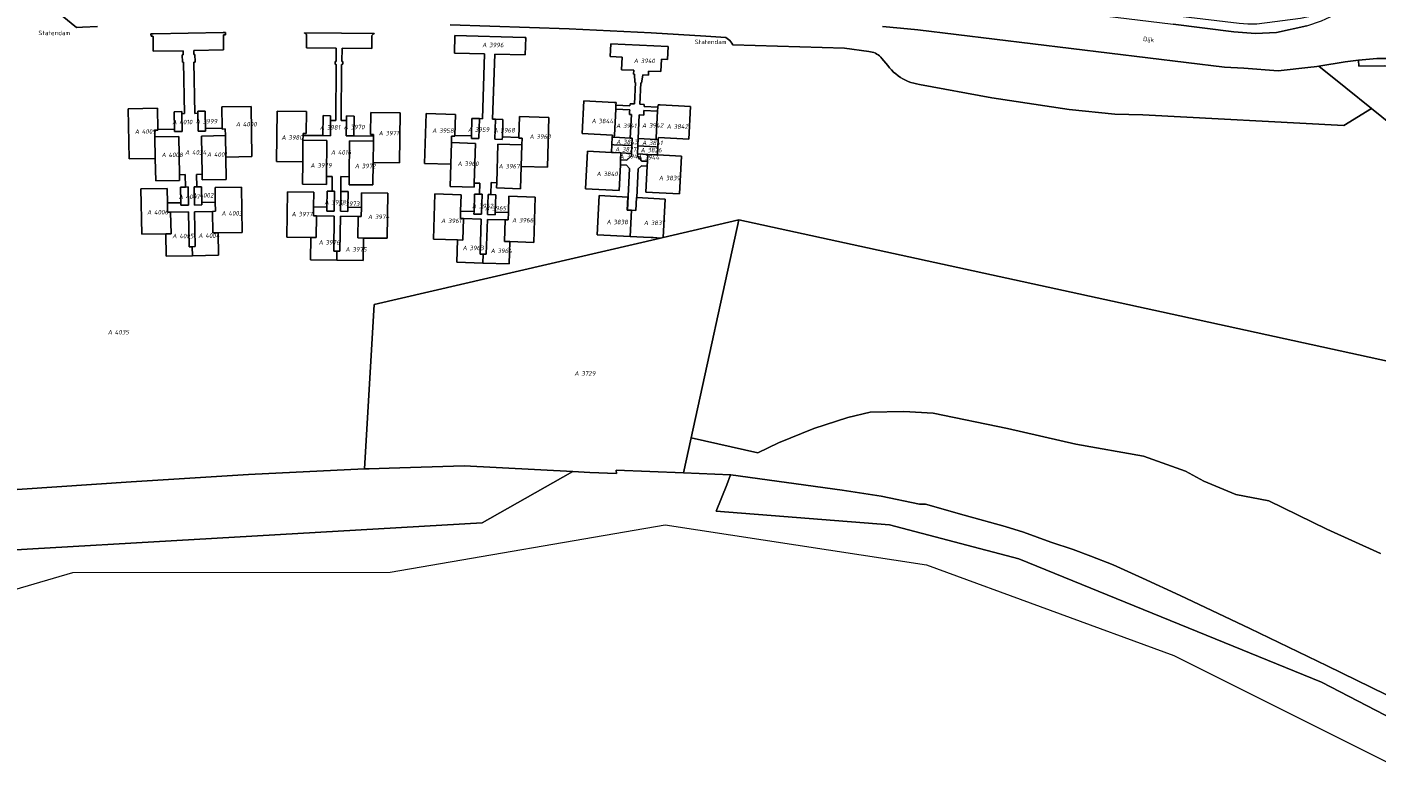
# Model space of a CAD drawing. Extents: x 184444 to 188300, y 345995 to 350408.
# Tile 3 of 43: x 185306 to 185847, y 346524 to 346828. Entities that reach past the tile are written whole.
import ezdxf
from ezdxf.enums import TextEntityAlignment as Align

# ---------------------------------------------------------------- set-up
doc = ezdxf.new("R2010")
doc.units = 0
for name, color, linetype, lineweight in [('B-WA-KG-GRENS_PERCEEL-GV', 30, 'Continuous', 18), ('B-WA-KG-GRENS_PERCEEL-S', 30, 'Continuous', 25), ('B-WA-OG-BEBOUWING_STRAATNAAM-T18', 10, 'Continuous', 18)]:
    doc.layers.add(name, color=color, linetype=linetype, lineweight=lineweight)
doc.styles.add('NLCS-ISO', font='NLCS-ISO.ttf', dxfattribs={"height": 1.8})
doc.styles.add('NLCS-ISO-M1000-T18', font='NLCS-ISO.ttf', dxfattribs={"height": 1.8})

# ---------------------------------------------------------------- blocks, each defined once
blk = doc.blocks.new('SKG-PERCEELNUMMER-SO')
at = {"style": 'NLCS-ISO', "oblique": 10, "flags": 1}
for tag, p in [('GEMEENTECODE', (0, 2.55)), ('PERCEELGROOTTE', (0, -2.45))]:
    blk.add_attdef(tag, text='', height=1.8, dxfattribs=at).set_placement(p, align=Align.MIDDLE_CENTER)
at = {"style": 'NLCS-ISO', "oblique": 10}
blk.add_attdef('SECTIE', text='', height=1.8, dxfattribs=at).set_placement((-0.5, 0), align=Align.MIDDLE_RIGHT)
blk.add_attdef('PERCEELNUMMER', text='', height=1.8, dxfattribs=at).set_placement((0.5, 0), align=Align.MIDDLE_LEFT)

msp = doc.modelspace()

# ---------------------------------------------------------------- linework, layer by layer
at = {"layer": 'B-WA-KG-GRENS_PERCEEL-GV', "flags": 128}
for points in [[(185300.905, 346848.633), (185326.083, 346828.006), (185328.51, 346828.166), (185334.473, 346828.531)], [(185334.473, 346828.531), (185328.51, 346828.166), (185326.083, 346828.006), (185300.905, 346848.633)], [(185475.771, 346829.095), (185523.385, 346827.482), (185534.359, 346827.021), (185545.331, 346826.506), (185556.3, 346825.938), (185567.266, 346825.316), (185578.229, 346824.64), (185586.163, 346824.044), (185586.744, 346823.694), (185587.285, 346823.285), (185587.781, 346822.823), (185588.227, 346822.312), (185588.618, 346821.758), (185588.95, 346821.166), (185588.958, 346821.146), (185633.794, 346819.764), (185643.529, 346818.392), (185644.192, 346818.324), (185644.846, 346818.193), (185645.485, 346818.001), (185646.102, 346817.749), (185646.693, 346817.44), (185647.252, 346817.076), (185647.774, 346816.661), (185648.254, 346816.198), (185648.688, 346815.692), (185651.041, 346812.851), (185651.762, 346811.928), (185652.539, 346811.052), (185653.369, 346810.225), (185654.249, 346809.452), (185655.175, 346808.734), (185656.143, 346808.075), (185657.15, 346807.477), (185658.193, 346806.943), (185659.266, 346806.474), (185660.367, 346806.073), (185661.49, 346805.741), (185662.631, 346805.479), (185663.787, 346805.288), (185692.707, 346799.933), (185723.74, 346795.252), (185742.036, 346793.275), (185753.246, 346793.117), (185833.797, 346788.859), (185844.841, 346795.562), (185834.546, 346803.868), (185823.704, 346812.616), (185822.916, 346812.488), (185821.949, 346812.329), (185820.537, 346812.176), (185807.439, 346810.75), (185793.709, 346811.75), (185785.92, 346812.189), (185663.15, 346827.199), (185656.199, 346827.859), (185648.939, 346828.5)], [(185934.451, 346723.266), (185844.841, 346795.562), (185833.797, 346788.859), (185753.246, 346793.117), (185742.036, 346793.275), (185723.74, 346795.252), (185692.707, 346799.933), (185663.787, 346805.288), (185662.631, 346805.479), (185661.49, 346805.741), (185660.367, 346806.073), (185659.266, 346806.474), (185658.193, 346806.943), (185657.15, 346807.477), (185656.143, 346808.075), (185655.175, 346808.734), (185654.249, 346809.452), (185653.369, 346810.225), (185652.539, 346811.052), (185651.762, 346811.928), (185651.041, 346812.851), (185648.688, 346815.692), (185648.254, 346816.198), (185647.774, 346816.661), (185647.252, 346817.076), (185646.693, 346817.44), (185646.102, 346817.749), (185645.485, 346818.001), (185644.846, 346818.193), (185644.192, 346818.324), (185643.529, 346818.392), (185633.794, 346819.764), (185588.958, 346821.146), (185588.95, 346821.166), (185588.618, 346821.758), (185588.227, 346822.312), (185587.781, 346822.823), (185587.285, 346823.285), (185586.744, 346823.694), (185586.163, 346824.044), (185578.229, 346824.64), (185567.266, 346825.316), (185556.3, 346825.938), (185545.331, 346826.506), (185534.359, 346827.021), (185523.385, 346827.482), (185475.771, 346829.095)], [(185648.939, 346828.5), (185656.199, 346827.859), (185663.15, 346827.199), (185785.92, 346812.189), (185793.709, 346811.75), (185807.439, 346810.75), (185820.537, 346812.176), (185821.949, 346812.329), (185822.916, 346812.488), (185823.704, 346812.616), (185834.349, 346814.359), (185839.605, 346814.913), (185846.952, 346815.688), (185853.267, 346815.613)], [(185818.889, 346828.706), (185806.8, 346826.109), (185798.404, 346825.691), (185789.77, 346826.293), (185765.396, 346829.39)], [(185274.357, 346641.088), (185347.954, 346645.905), (185394.989, 346648.875), (185441.423, 346651.121), (185445.308, 346717.008), (185560.017, 346743.7), (185557.074, 346743.852), (185556.246, 346743.895), (185553.25, 346744.051), (185547.857, 346744.331), (185534.624, 346745.018), (185535.171, 346755.503), (185535.443, 346760.706), (185546.927, 346760.109), (185546.656, 346754.906), (185546.796, 346754.899), (185547.615, 346771.609), (185546.379, 346772.909), (185543.946, 346773.046), (185543.406, 346762.686), (185529.925, 346763.386), (185530.712, 346778.47), (185540.369, 346777.975), (185540.534, 346781.13), (185540.69, 346784.126), (185540.733, 346784.954), (185528.579, 346785.585), (185529.262, 346798.678), (185541.416, 346798.046), (185542.244, 346798.003), (185542.192, 346797), (185547.773, 346796.701), (185547.808, 346797.538), (185549.581, 346797.433), (185550.002, 346806.066), (185549.764, 346806.056), (185549.624, 346809.348), (185549.192, 346809.374), (185549.294, 346810.922), (185544.367, 346811.158), (185544.657, 346816.2), (185539.832, 346816.441), (185540.121, 346821.546), (185563.11, 346820.436), (185562.866, 346815.289), (185560.472, 346815.409), (185560.22, 346810.387), (185555.278, 346810.627), (185555.192, 346809.013), (185552.975, 346809.146), (185552.399, 346805.796), (185552.119, 346805.844), (185551.719, 346797.32), (185553.489, 346797.242), (185553.434, 346796.399), (185558.97, 346796.13), (185559.022, 346797.132), (185559.85, 346797.088), (185572.005, 346796.458), (185571.322, 346783.365), (185559.167, 346783.996), (185559.124, 346783.169), (185558.968, 346780.173), (185558.803, 346777.017), (185568.461, 346776.514), (185567.674, 346761.425), (185554.192, 346762.125), (185554.732, 346772.487), (185552.431, 346772.591), (185551.082, 346771.365), (185550.494, 346759.923), (185561.907, 346759.331), (185561.636, 346754.128), (185561.105, 346743.953), (185591.406, 346751.004), (185760.715, 346714.115), (185862.897, 346691.853)], [(185862.897, 346691.853), (185760.715, 346714.115), (185591.406, 346751.004), (185572.365, 346663.612), (185598.979, 346657.618), (185607.29, 346661.619), (185621.453, 346667.331), (185635.005, 346671.708), (185644.025, 346673.956), (185657.441, 346674.214), (185669.213, 346673.478), (185699.089, 346667.338), (185726.423, 346661.107), (185753.576, 346656.261), (185770.344, 346650.24), (185777.63, 346646.177), (185790.524, 346640.958), (185803.687, 346638.359), (185826.911, 346627.008), (185848.5, 346617.245)], [(185848.5, 346617.245), (185826.911, 346627.008), (185803.687, 346638.359), (185790.524, 346640.958), (185777.63, 346646.177), (185770.344, 346650.24), (185753.576, 346656.261), (185726.423, 346661.107), (185699.089, 346667.338), (185669.213, 346673.478), (185657.441, 346674.214), (185644.025, 346673.956), (185635.005, 346671.708), (185621.453, 346667.331), (185607.29, 346661.619), (185598.979, 346657.618), (185572.365, 346663.612), (185569.302, 346649.551), (185588.126, 346648.799), (185588.207, 346648.796), (185632.838, 346642.651), (185648.463, 346640.264), (185663.748, 346637.077), (185666.197, 346636.978), (185681.687, 346632.59), (185698.114, 346628.104), (185705.506, 346625.798), (185716.417, 346621.847), (185725.353, 346618.85), (185732.412, 346616.181), (185741.327, 346612.744), (185753.112, 346607.307), (185768.229, 346600.475), (185796.072, 346587.155), (185827.097, 346572.184), (185850.6, 346560.784)], [(185904.372, 346524.455), (185824.829, 346565.722), (185703.598, 346615.072), (185651.703, 346628.688), (185582.366, 346634.221), (185586.555, 346644.824), (185588.126, 346648.799), (185569.302, 346649.551), (185542.274, 346650.628), (185542.406, 346649.26), (185531.706, 346649.75), (185524.851, 346650.111), (185505.749, 346639.274), (185488.606, 346629.55), (185183.846, 346611.855)], [(185850.6, 346560.784), (185827.097, 346572.184), (185796.072, 346587.155), (185768.229, 346600.475), (185753.112, 346607.307), (185741.327, 346612.744), (185732.412, 346616.181), (185725.353, 346618.85), (185716.417, 346621.847), (185705.506, 346625.798), (185698.114, 346628.104), (185681.687, 346632.59), (185666.197, 346636.978), (185663.748, 346637.077), (185648.463, 346640.264), (185632.838, 346642.651), (185588.207, 346648.796), (185588.126, 346648.799), (185586.555, 346644.824), (185582.366, 346634.221), (185651.703, 346628.688), (185703.598, 346615.072), (185824.829, 346565.722), (185904.372, 346524.455)], [(185144.059, 346556.679), (185324.619, 346609.63), (185451.78, 346609.719), (185561.949, 346628.689), (185666.65, 346612.66), (185765.65, 346576.319), (185852.229, 346533.109)]]:
    msp.add_lwpolyline(points, dxfattribs=at)
for points in [[(185686.599, 346842.354), (185688.319, 346838.72), (185765.396, 346829.39), (185789.77, 346826.293), (185798.404, 346825.691), (185806.8, 346826.109), (185818.889, 346828.706), (185824.795, 346830.798), (185830.073, 346833.189), (185833.422, 346835.26), (185835.692, 346839.594), (185835.931, 346840.05), (185832.438, 346837.634), (185829.6, 346835.914), (185826.279, 346834.553), (185822.89, 346833.332), (185819.661, 346832.414), (185816.468, 346831.655), (185798.901, 346829.369), (185795.329, 346829.397), (185791.853, 346829.687)], [(185347.147, 346775.394), (185346.773, 346795.521), (185358.531, 346795.74), (185358.69, 346787.204), (185365.338, 346787.343), (185365.208, 346794.334), (185368.208, 346794.39), (185368.224, 346793.531), (185369.336, 346793.559), (185368.949, 346814.136), (185368.48, 346814.13), (185368.448, 346817.145), (185368.803, 346817.155), (185368.768, 346818.765), (185356.843, 346818.539), (185356.711, 346824.497), (185356.692, 346824.533), (185356.656, 346824.552), (185355.916, 346824.552), (185355.777, 346825.483), (185356.78, 346825.538), (185384.764, 346826.074), (185385.765, 346826.06), (185385.777, 346825.148), (185384.985, 346825.105), (185384.912, 346825.101), (185384.89, 346825.043), (185385.015, 346819.097), (185373.069, 346818.852), (185373.102, 346817.245), (185373.46, 346817.249), (185373.577, 346814.249), (185373.568, 346814.238), (185373.095, 346814.225), (185373.479, 346793.645), (185374.621, 346793.677), (185374.606, 346794.509), (185377.606, 346794.564), (185377.736, 346787.604), (185384.383, 346787.753), (185384.226, 346796.218), (185395.984, 346796.436), (185396.359, 346776.309), (185385.88, 346776.114), (185386.047, 346767.155), (185376.449, 346766.977), (185376.406, 346769.259), (185374.117, 346769.207), (185374.205, 346764.215), (185376.199, 346764.252), (185376.316, 346757.981), (185381.665, 346758.085), (185381.556, 346763.921), (185392.105, 346764.117), (185392.443, 346745.95), (185382.844, 346745.771), (185383.011, 346736.812), (185372.483, 346736.617), (185361.954, 346736.421), (185361.788, 346745.38), (185352.189, 346745.201), (185351.851, 346763.369), (185362.4, 346763.565), (185362.508, 346757.741), (185367.857, 346757.829), (185367.741, 346764.094), (185369.738, 346764.131), (185369.654, 346769.101), (185367.348, 346769.06), (185367.39, 346766.808), (185357.792, 346766.63), (185357.625, 346775.589)], [(185358.69, 346787.204), (185358.695, 346786.911), (185357.415, 346786.887), (185357.465, 346784.228), (185367.063, 346784.406), (185367.348, 346769.06), (185369.654, 346769.101), (185369.738, 346764.131), (185370.74, 346764.15), (185370.876, 346756.871), (185367.876, 346756.815), (185367.857, 346757.829), (185362.508, 346757.741), (185362.577, 346754.036), (185363.787, 346754.059), (185370.925, 346754.191), (185371.186, 346740.193), (185372.416, 346740.216), (185373.645, 346740.239), (185373.385, 346754.237), (185380.524, 346754.37), (185381.734, 346754.392), (185381.665, 346758.085), (185376.316, 346757.981), (185376.335, 346756.973), (185373.335, 346756.917), (185373.2, 346764.196), (185374.205, 346764.215), (185374.117, 346769.207), (185376.406, 346769.259), (185376.121, 346784.575), (185385.719, 346784.753), (185385.67, 346787.413), (185384.39, 346787.389), (185384.383, 346787.753), (185377.736, 346787.604), (185377.755, 346786.565), (185374.755, 346786.51), (185374.621, 346793.677), (185373.479, 346793.645), (185373.095, 346814.225), (185373.568, 346814.238), (185373.577, 346814.249), (185373.46, 346817.249), (185373.102, 346817.245), (185373.069, 346818.852), (185385.015, 346819.097), (185384.89, 346825.043), (185384.912, 346825.101), (185384.985, 346825.105), (185385.777, 346825.148), (185385.765, 346826.06), (185384.764, 346826.074), (185356.78, 346825.538), (185355.777, 346825.483), (185355.916, 346824.552), (185356.656, 346824.552), (185356.692, 346824.533), (185356.711, 346824.497), (185356.843, 346818.539), (185368.768, 346818.765), (185368.803, 346817.155), (185368.448, 346817.145), (185368.48, 346814.13), (185368.949, 346814.136), (185369.336, 346793.559), (185368.224, 346793.531), (185368.356, 346786.391), (185365.357, 346786.335), (185365.338, 346787.343)], [(185406.216, 346774.386), (185406.466, 346794.502), (185418.225, 346794.355), (185418.115, 346785.531), (185416.835, 346785.547), (185416.826, 346784.84), (185424.756, 346784.749), (185424.856, 346792.744), (185427.855, 346792.706), (185427.832, 346790.834), (185429.98, 346790.858), (185430.119, 346813.299), (185429.648, 346813.329), (185429.642, 346814.39), (185430.061, 346814.404), (185430.096, 346819.789), (185418.162, 346819.901), (185418.237, 346824.851), (185418.23, 346825.029), (185418.187, 346825.202), (185418.11, 346825.363), (185418.003, 346825.505), (185417.869, 346825.622), (185417.714, 346825.71), (185417.544, 346825.765), (185417.367, 346825.785), (185417.398, 346825.91), (185432.285, 346825.849), (185445.358, 346825.699), (185445.339, 346825.571), (185445.119, 346825.526), (185444.914, 346825.434), (185444.733, 346825.3), (185444.586, 346825.131), (185444.478, 346824.933), (185444.416, 346824.717), (185444.402, 346824.493), (185444.436, 346824.271), (185444.389, 346819.671), (185432.443, 346819.778), (185432.381, 346814.409), (185432.772, 346814.405), (185432.758, 346813.314), (185432.262, 346813.289), (185432.108, 346790.803), (185434.232, 346790.786), (185434.255, 346792.626), (185437.255, 346792.589), (185437.155, 346784.595), (185445.085, 346784.52), (185445.093, 346785.195), (185443.813, 346785.211), (185443.923, 346794.035), (185455.682, 346793.889), (185455.432, 346773.773), (185444.953, 346773.903), (185444.841, 346764.949), (185435.242, 346765.069), (185435.281, 346768.228), (185432.02, 346768.286), (185431.908, 346762.392), (185434.908, 346762.354), (185434.828, 346755.997), (185440.178, 346755.913), (185440.252, 346761.858), (185450.802, 346761.727), (185450.575, 346743.569), (185440.976, 346743.689), (185440.865, 346734.735), (185430.335, 346734.866), (185419.806, 346734.997), (185419.918, 346743.951), (185410.318, 346744.071), (185410.544, 346762.228), (185421.094, 346762.097), (185421.02, 346756.191), (185426.37, 346756.109), (185426.449, 346762.46), (185428.474, 346762.434), (185428.544, 346768.298), (185426.222, 346768.324), (185426.183, 346765.182), (185416.583, 346765.301), (185416.695, 346774.255)], [(185416.826, 346784.84), (185416.802, 346782.889), (185426.402, 346782.77), (185426.222, 346768.324), (185428.544, 346768.298), (185428.474, 346762.434), (185429.448, 346762.422), (185429.349, 346754.428), (185426.349, 346754.465), (185426.37, 346756.109), (185421.02, 346756.191), (185420.975, 346752.573), (185422.185, 346752.558), (185429.324, 346752.469), (185429.15, 346738.479), (185430.38, 346738.464), (185431.61, 346738.448), (185431.784, 346752.439), (185438.924, 346752.35), (185440.134, 346752.335), (185440.178, 346755.913), (185434.828, 346755.997), (185434.808, 346754.36), (185431.809, 346754.397), (185431.908, 346762.392), (185432.02, 346768.286), (185435.281, 346768.228), (185435.461, 346782.657), (185445.06, 346782.537), (185445.085, 346784.52), (185437.155, 346784.595), (185434.155, 346784.632), (185434.232, 346790.786), (185432.108, 346790.803), (185432.262, 346813.289), (185432.758, 346813.314), (185432.772, 346814.405), (185432.381, 346814.409), (185432.443, 346819.778), (185444.389, 346819.671), (185444.436, 346824.271), (185444.402, 346824.493), (185444.416, 346824.717), (185444.478, 346824.933), (185444.586, 346825.131), (185444.733, 346825.3), (185444.914, 346825.434), (185445.119, 346825.526), (185445.339, 346825.571), (185445.358, 346825.699), (185432.285, 346825.849), (185417.398, 346825.91), (185417.367, 346825.785), (185417.544, 346825.765), (185417.714, 346825.71), (185417.869, 346825.622), (185418.003, 346825.505), (185418.11, 346825.363), (185418.187, 346825.202), (185418.23, 346825.029), (185418.237, 346824.851), (185418.162, 346819.901), (185430.096, 346819.789), (185430.061, 346814.404), (185429.642, 346814.39), (185429.648, 346813.329), (185430.119, 346813.299), (185429.98, 346790.858), (185427.832, 346790.834), (185427.756, 346784.712), (185424.756, 346784.749)], [(185465.525, 346773.614), (185466.146, 346793.552), (185477.901, 346793.186), (185477.64, 346784.84), (185484.287, 346784.634), (185484.505, 346791.63), (185487.504, 346791.536), (185488.663, 346791.5), (185489.524, 346817.518), (185477.493, 346817.828), (185477.658, 346824.853), (185505.516, 346824.117), (185506.051, 346824.103), (185505.841, 346817.097), (185493.623, 346817.412), (185492.761, 346791.372), (185493.901, 346791.337), (185496.899, 346791.244), (185496.681, 346784.248), (185503.328, 346784.04), (185503.588, 346792.386), (185515.343, 346792.02), (185514.721, 346772.081), (185504.246, 346772.407), (185503.967, 346763.452), (185494.372, 346763.751), (185494.438, 346765.864), (185492.139, 346765.936), (185491.989, 346761.104), (185493.988, 346761.042), (185493.769, 346754.046), (185499.117, 346753.878), (185499.322, 346760.446), (185509.866, 346760.117), (185509.301, 346741.957), (185499.705, 346742.256), (185499.426, 346733.301), (185488.901, 346733.629), (185478.376, 346733.957), (185478.655, 346742.912), (185469.06, 346743.211), (185469.626, 346761.371), (185480.171, 346761.042), (185479.966, 346754.478), (185485.314, 346754.31), (185485.532, 346761.305), (185487.53, 346761.243), (185487.668, 346765.675), (185485.369, 346765.746), (185485.316, 346764.033), (185475.721, 346764.332), (185476, 346773.287)], [(185497.815, 346750.959), (185499.025, 346750.921), (185499.117, 346753.878), (185493.769, 346754.046), (185493.738, 346753.046), (185490.74, 346753.14), (185490.989, 346761.135), (185491.989, 346761.104), (185492.139, 346765.936), (185494.438, 346765.864), (185494.92, 346781.341), (185504.515, 346781.042), (185504.598, 346783.701), (185503.319, 346783.741), (185503.328, 346784.04), (185496.681, 346784.248), (185496.65, 346783.248), (185493.652, 346783.342), (185493.901, 346791.337), (185492.761, 346791.372), (185493.623, 346817.412), (185505.841, 346817.097), (185506.051, 346824.103), (185505.516, 346824.117), (185477.658, 346824.853), (185477.493, 346817.828), (185489.524, 346817.518), (185488.663, 346791.5), (185487.504, 346791.536), (185487.255, 346783.541), (185484.256, 346783.634), (185484.287, 346784.634), (185477.64, 346784.84), (185477.631, 346784.541), (185476.352, 346784.581), (185476.269, 346781.922), (185485.864, 346781.623), (185485.369, 346765.746), (185487.668, 346765.675), (185487.53, 346761.243), (185488.53, 346761.212), (185488.281, 346753.216), (185485.283, 346753.31), (185485.314, 346754.31), (185479.966, 346754.478), (185479.874, 346751.518), (185481.083, 346751.48), (185488.22, 346751.258), (185487.784, 346737.265), (185489.014, 346737.232), (185490.243, 346737.189), (185490.679, 346751.181)], [(185548.403, 346754.815), (185550.152, 346754.724), (185550.423, 346759.927), (185550.494, 346759.923), (185551.082, 346771.365), (185552.431, 346772.591), (185554.732, 346772.487), (185554.834, 346774.44), (185552.533, 346774.563), (185550.828, 346776.435), (185550.879, 346777.429), (185550.814, 346777.432), (185550.978, 346780.588), (185551.135, 346783.583), (185551.009, 346783.59), (185551.472, 346793.038), (185553.286, 346792.949), (185553.321, 346793.948), (185553.351, 346794.795), (185558.886, 346794.522), (185558.97, 346796.13), (185553.434, 346796.399), (185553.489, 346797.242), (185551.719, 346797.32), (185552.119, 346805.844), (185552.399, 346805.796), (185552.975, 346809.146), (185555.192, 346809.013), (185555.278, 346810.627), (185560.22, 346810.387), (185560.472, 346815.409), (185562.866, 346815.289), (185563.11, 346820.436), (185540.121, 346821.546), (185539.832, 346816.441), (185544.657, 346816.2), (185544.367, 346811.158), (185549.294, 346810.922), (185549.192, 346809.374), (185549.624, 346809.348), (185549.764, 346806.056), (185550.002, 346806.066), (185549.581, 346797.433), (185547.808, 346797.538), (185547.773, 346796.701), (185542.192, 346797), (185542.108, 346795.39), (185547.693, 346795.094), (185547.626, 346794.249), (185547.547, 346793.252), (185548.352, 346793.188), (185547.874, 346783.753), (185548.677, 346783.711), (185548.521, 346780.715), (185548.357, 346777.559), (185548.412, 346777.556), (185548.36, 346776.577), (185546.481, 346774.873), (185544.047, 346774.974), (185543.946, 346773.046), (185546.379, 346772.909), (185547.615, 346771.609), (185546.796, 346754.899)], [(185823.704, 346812.616), (185834.546, 346803.868), (185844.841, 346795.562), (185934.451, 346723.266), (185933.435, 346725.817), (185925.609, 346745.458), (185920.869, 346757.411), (185922.473, 346757.213), (185909.844, 346770.015), (185908.209, 346788.219), (185899.484, 346798.677), (185871.558, 346808.852), (185849.954, 346812.75), (185839.724, 346812.614), (185839.605, 346814.913), (185834.349, 346814.359)], [(185922.473, 346757.213), (185928.223, 346756.51), (185921.708, 346776.635), (185915.057, 346791.922), (185907.609, 346800.343), (185897.583, 346806.237), (185884.854, 346811.598), (185872.089, 346814.938), (185859.189, 346815.541), (185853.267, 346815.613), (185846.952, 346815.688), (185839.605, 346814.913), (185839.724, 346812.614), (185849.954, 346812.75), (185871.558, 346808.852), (185899.484, 346798.677), (185908.209, 346788.219), (185909.844, 346770.015)], [(185540.69, 346784.126), (185541.518, 346784.083), (185541.561, 346784.911), (185542.108, 346795.39), (185542.192, 346797), (185542.244, 346798.003), (185541.416, 346798.046), (185529.262, 346798.678), (185528.579, 346785.585), (185540.733, 346784.954)], [(185346.773, 346795.521), (185347.147, 346775.394), (185357.625, 346775.589), (185357.465, 346784.228), (185357.415, 346786.887), (185358.695, 346786.911), (185358.69, 346787.204), (185358.531, 346795.74)], [(185365.338, 346787.343), (185365.357, 346786.335), (185368.356, 346786.391), (185368.224, 346793.531), (185368.208, 346794.39), (185365.208, 346794.334)], [(185374.606, 346794.509), (185374.621, 346793.677), (185374.755, 346786.51), (185377.755, 346786.565), (185377.736, 346787.604), (185377.606, 346794.564)], [(185384.226, 346796.218), (185384.383, 346787.753), (185384.39, 346787.389), (185385.67, 346787.413), (185385.719, 346784.753), (185385.88, 346776.114), (185396.359, 346776.309), (185395.984, 346796.436)], [(185406.466, 346794.502), (185406.216, 346774.386), (185416.695, 346774.255), (185416.802, 346782.889), (185416.826, 346784.84), (185416.835, 346785.547), (185418.115, 346785.531), (185418.225, 346794.355)], [(185424.856, 346792.744), (185424.756, 346784.749), (185427.756, 346784.712), (185427.832, 346790.834), (185427.855, 346792.706)], [(185434.232, 346790.786), (185434.155, 346784.632), (185437.155, 346784.595), (185437.255, 346792.589), (185434.255, 346792.626)], [(185443.923, 346794.035), (185443.813, 346785.211), (185445.093, 346785.195), (185445.085, 346784.52), (185445.06, 346782.537), (185444.953, 346773.903), (185455.432, 346773.773), (185455.682, 346793.889)], [(185476.269, 346781.922), (185476.352, 346784.581), (185477.631, 346784.541), (185477.64, 346784.84), (185477.901, 346793.186), (185466.146, 346793.552), (185465.525, 346773.614), (185476, 346773.287)], [(185504.515, 346781.042), (185504.246, 346772.407), (185514.721, 346772.081), (185515.343, 346792.02), (185503.588, 346792.386), (185503.328, 346784.04), (185503.319, 346783.741), (185504.598, 346783.701)], [(185547.874, 346783.753), (185548.352, 346793.188), (185547.547, 346793.252), (185547.626, 346794.249), (185547.693, 346795.094), (185542.108, 346795.39), (185541.561, 346784.911), (185541.518, 346784.083)], [(185553.286, 346792.949), (185551.472, 346793.038), (185551.009, 346783.59), (185551.135, 346783.583), (185558.296, 346783.212), (185558.339, 346784.039), (185558.886, 346794.522), (185553.351, 346794.795), (185553.321, 346793.948)], [(185558.97, 346796.13), (185558.886, 346794.522), (185558.339, 346784.039), (185558.296, 346783.212), (185559.124, 346783.169), (185559.167, 346783.996), (185571.322, 346783.365), (185572.005, 346796.458), (185559.85, 346797.088), (185559.022, 346797.132)], [(185484.256, 346783.634), (185487.255, 346783.541), (185487.504, 346791.536), (185484.505, 346791.63), (185484.287, 346784.634)], [(185493.652, 346783.342), (185496.65, 346783.248), (185496.681, 346784.248), (185496.899, 346791.244), (185493.901, 346791.337)], [(185357.465, 346784.228), (185357.625, 346775.589), (185357.792, 346766.63), (185367.39, 346766.808), (185367.348, 346769.06), (185367.063, 346784.406)], [(185385.88, 346776.114), (185385.719, 346784.753), (185376.121, 346784.575), (185376.406, 346769.259), (185376.449, 346766.977), (185386.047, 346767.155)], [(185416.695, 346774.255), (185416.583, 346765.301), (185426.183, 346765.182), (185426.222, 346768.324), (185426.402, 346782.77), (185416.802, 346782.889)], [(185444.953, 346773.903), (185445.06, 346782.537), (185435.461, 346782.657), (185435.281, 346768.228), (185435.242, 346765.069), (185444.841, 346764.949)], [(185476, 346773.287), (185475.721, 346764.332), (185485.316, 346764.033), (185485.369, 346765.746), (185485.864, 346781.623), (185476.269, 346781.922)], [(185504.515, 346781.042), (185494.92, 346781.341), (185494.438, 346765.864), (185494.372, 346763.751), (185503.967, 346763.452), (185504.246, 346772.407)], [(185540.534, 346781.13), (185541.362, 346781.087), (185548.521, 346780.715), (185548.677, 346783.711), (185547.874, 346783.753), (185541.518, 346784.083), (185540.69, 346784.126)], [(185558.14, 346780.216), (185558.968, 346780.173), (185559.124, 346783.169), (185558.296, 346783.212), (185551.135, 346783.583), (185550.978, 346780.588)], [(185530.712, 346778.47), (185529.925, 346763.386), (185543.406, 346762.686), (185543.946, 346773.046), (185544.047, 346774.974), (185544.193, 346777.775), (185541.197, 346777.931), (185540.369, 346777.975)], [(185548.357, 346777.559), (185548.521, 346780.715), (185541.362, 346781.087), (185540.534, 346781.13), (185540.369, 346777.975), (185541.197, 346777.931), (185544.193, 346777.775)], [(185544.047, 346774.974), (185546.481, 346774.873), (185548.36, 346776.577), (185548.412, 346777.556), (185548.357, 346777.559), (185544.193, 346777.775)], [(185550.814, 346777.432), (185550.879, 346777.429), (185554.979, 346777.216), (185557.975, 346777.06), (185558.803, 346777.017), (185558.968, 346780.173), (185558.14, 346780.216), (185550.978, 346780.588)], [(185554.834, 346774.44), (185554.979, 346777.216), (185550.879, 346777.429), (185550.828, 346776.435), (185552.533, 346774.563)], [(185554.732, 346772.487), (185554.192, 346762.125), (185567.674, 346761.425), (185568.461, 346776.514), (185558.803, 346777.017), (185557.975, 346777.06), (185554.979, 346777.216), (185554.834, 346774.44)], [(185351.851, 346763.369), (185352.189, 346745.201), (185361.788, 346745.38), (185363.947, 346745.42), (185363.787, 346754.059), (185362.577, 346754.036), (185362.508, 346757.741), (185362.4, 346763.565)], [(185369.738, 346764.131), (185367.741, 346764.094), (185367.857, 346757.829), (185367.876, 346756.815), (185370.876, 346756.871), (185370.74, 346764.15)], [(185374.205, 346764.215), (185373.2, 346764.196), (185373.335, 346756.917), (185376.335, 346756.973), (185376.316, 346757.981), (185376.199, 346764.252)], [(185381.665, 346758.085), (185381.734, 346754.392), (185380.524, 346754.37), (185380.684, 346745.731), (185382.844, 346745.771), (185392.443, 346745.95), (185392.105, 346764.117), (185381.556, 346763.921)], [(185410.318, 346744.071), (185419.918, 346743.951), (185422.078, 346743.924), (185422.185, 346752.558), (185420.975, 346752.573), (185421.02, 346756.191), (185421.094, 346762.097), (185410.544, 346762.228)], [(185428.474, 346762.434), (185426.449, 346762.46), (185426.37, 346756.109), (185426.349, 346754.465), (185429.349, 346754.428), (185429.448, 346762.422)], [(185431.908, 346762.392), (185431.809, 346754.397), (185434.808, 346754.36), (185434.828, 346755.997), (185434.908, 346762.354)], [(185438.924, 346752.35), (185438.816, 346743.716), (185440.976, 346743.689), (185450.575, 346743.569), (185450.802, 346761.727), (185440.252, 346761.858), (185440.178, 346755.913), (185440.134, 346752.335)], [(185469.626, 346761.371), (185469.06, 346743.211), (185478.655, 346742.912), (185480.814, 346742.845), (185481.083, 346751.48), (185479.874, 346751.518), (185479.966, 346754.478), (185480.171, 346761.042)], [(185485.314, 346754.31), (185485.283, 346753.31), (185488.281, 346753.216), (185488.53, 346761.212), (185487.53, 346761.243), (185485.532, 346761.305)], [(185490.989, 346761.135), (185490.74, 346753.14), (185493.738, 346753.046), (185493.769, 346754.046), (185493.988, 346761.042), (185491.989, 346761.104)], [(185497.815, 346750.959), (185497.546, 346742.323), (185499.705, 346742.256), (185509.301, 346741.957), (185509.866, 346760.117), (185499.322, 346760.446), (185499.117, 346753.878), (185499.025, 346750.921)], [(185535.171, 346755.503), (185534.624, 346745.018), (185547.857, 346744.331), (185548.403, 346754.815), (185546.796, 346754.899), (185546.656, 346754.906), (185546.927, 346760.109), (185535.443, 346760.706)], [(185553.25, 346744.051), (185556.246, 346743.895), (185557.074, 346743.852), (185560.017, 346743.7), (185561.105, 346743.953), (185561.636, 346754.128), (185561.907, 346759.331), (185550.494, 346759.923), (185550.423, 346759.927), (185550.152, 346754.724), (185548.403, 346754.815), (185547.857, 346744.331)], [(185372.483, 346736.617), (185372.416, 346740.216), (185371.186, 346740.193), (185370.925, 346754.191), (185363.787, 346754.059), (185363.947, 346745.42), (185361.788, 346745.38), (185361.954, 346736.421)], [(185372.416, 346740.216), (185372.483, 346736.617), (185383.011, 346736.812), (185382.844, 346745.771), (185380.684, 346745.731), (185380.524, 346754.37), (185373.385, 346754.237), (185373.645, 346740.239)], [(185430.335, 346734.866), (185430.38, 346738.464), (185429.15, 346738.479), (185429.324, 346752.469), (185422.185, 346752.558), (185422.078, 346743.924), (185419.918, 346743.951), (185419.806, 346734.997)], [(185430.38, 346738.464), (185430.335, 346734.866), (185440.865, 346734.735), (185440.976, 346743.689), (185438.816, 346743.716), (185438.924, 346752.35), (185431.784, 346752.439), (185431.61, 346738.448)], [(185591.406, 346751.004), (185561.105, 346743.953), (185560.017, 346743.7), (185445.308, 346717.008), (185441.423, 346651.121), (185441.604, 346651.13), (185443.321, 346651.213), (185451.339, 346651.464), (185481.302, 346652.401), (185524.851, 346650.111), (185531.706, 346649.75), (185542.406, 346649.26), (185542.274, 346650.628), (185569.302, 346649.551), (185572.365, 346663.612)], [(185489.014, 346737.232), (185487.784, 346737.265), (185488.22, 346751.258), (185481.083, 346751.48), (185480.814, 346742.845), (185478.655, 346742.912), (185478.376, 346733.957), (185488.901, 346733.629)], [(185499.426, 346733.301), (185499.705, 346742.256), (185497.546, 346742.323), (185497.815, 346750.959), (185490.679, 346751.181), (185490.243, 346737.189), (185489.014, 346737.232), (185488.901, 346733.629)], [(185152.781, 346609.135), (185180.818, 346611.679), (185183.846, 346611.855), (185488.606, 346629.55), (185505.749, 346639.274), (185524.851, 346650.111), (185481.302, 346652.401), (185451.339, 346651.464), (185443.321, 346651.213), (185441.604, 346651.13), (185441.423, 346651.121), (185394.989, 346648.875), (185347.954, 346645.905), (185274.357, 346641.088), (185226.781, 346638.39), (185150.5, 346633.387), (185112.992, 346626.865), (185080.846, 346621.203), (185049.583, 346614.189), (185020.969, 346607.729), (185017.999, 346607.058)]]:
    msp.add_lwpolyline(points, close=True, dxfattribs=at)

# ---------------------------------------------------------------- block references
at = {"layer": 'B-WA-KG-GRENS_PERCEEL-S', "color": 30}
for p, values in [((185490.875, 346821.059), {'PERCEELNUMMER': '3996', 'SECTIE': 'A'}), ((185551.591, 346814.696), {'PERCEELNUMMER': '3940', 'SECTIE': 'A'}), ((185351.705, 346786.422), {'PERCEELNUMMER': '4009', 'SECTIE': 'A'}), ((185366.733, 346790.181), {'PERCEELNUMMER': '4010', 'SECTIE': 'A'}), ((185376.131, 346790.488), {'PERCEELNUMMER': '3999', 'SECTIE': 'A'}), ((185392.19, 346789.313), {'PERCEELNUMMER': '4000', 'SECTIE': 'A'}), ((185425.822, 346788.047), {'PERCEELNUMMER': '3981', 'SECTIE': 'A'}), ((185435.335, 346788.169), {'PERCEELNUMMER': '3970', 'SECTIE': 'A'}), ((185449.361, 346785.73), {'PERCEELNUMMER': '3971', 'SECTIE': 'A'}), ((185470.859, 346786.751), {'PERCEELNUMMER': '3958', 'SECTIE': 'A'}), ((185485.148, 346787.13), {'PERCEELNUMMER': '3959', 'SECTIE': 'A'}), ((185495.391, 346786.877), {'PERCEELNUMMER': '3968', 'SECTIE': 'A'}), ((185534.677, 346790.584), {'PERCEELNUMMER': '3844', 'SECTIE': 'A'}), ((185544.522, 346788.675), {'PERCEELNUMMER': '3941', 'SECTIE': 'A'}), ((185554.901, 346788.825), {'PERCEELNUMMER': '3942', 'SECTIE': 'A'}), ((185564.767, 346788.384), {'PERCEELNUMMER': '3842', 'SECTIE': 'A'}), ((185410.455, 346784.023), {'PERCEELNUMMER': '3980', 'SECTIE': 'A'}), ((185509.808, 346784.348), {'PERCEELNUMMER': '3969', 'SECTIE': 'A'}), ((185544.576, 346782.177), {'PERCEELNUMMER': '3843', 'SECTIE': 'A'}), ((185554.946, 346781.863), {'PERCEELNUMMER': '3841', 'SECTIE': 'A'}), ((185362.404, 346777.023), {'PERCEELNUMMER': '4008', 'SECTIE': 'A'}), ((185371.853, 346778.042), {'PERCEELNUMMER': '4034', 'SECTIE': 'A'}), ((185380.622, 346777.168), {'PERCEELNUMMER': '4001', 'SECTIE': 'A'}), ((185430.275, 346778.021), {'PERCEELNUMMER': '4016', 'SECTIE': 'A'}), ((185544.16, 346779.247), {'PERCEELNUMMER': '3827', 'SECTIE': 'A'}), ((185545.878, 346776.388), {'PERCEELNUMMER': '3943', 'SECTIE': 'A'}), ((185553.121, 346775.999), {'PERCEELNUMMER': '3944', 'SECTIE': 'A'}), ((185554.295, 346778.933), {'PERCEELNUMMER': '3826', 'SECTIE': 'A'}), ((185422.041, 346772.802), {'PERCEELNUMMER': '3979', 'SECTIE': 'A'}), ((185439.848, 346772.558), {'PERCEELNUMMER': '3972', 'SECTIE': 'A'}), ((185480.975, 346773.473), {'PERCEELNUMMER': '3960', 'SECTIE': 'A'}), ((185497.415, 346772.461), {'PERCEELNUMMER': '3967', 'SECTIE': 'A'}), ((185536.668, 346769.403), {'PERCEELNUMMER': '3840', 'SECTIE': 'A'}), ((185561.624, 346767.74), {'PERCEELNUMMER': '3839', 'SECTIE': 'A'}), ((185369.256, 346760.211), {'PERCEELNUMMER': '4007', 'SECTIE': 'A'}), ((185374.825, 346760.82), {'PERCEELNUMMER': '4002', 'SECTIE': 'A'}), ((185356.621, 346754.034), {'PERCEELNUMMER': '4006', 'SECTIE': 'A'}), ((185386.406, 346753.6), {'PERCEELNUMMER': '4003', 'SECTIE': 'A'}), ((185414.48, 346753.288), {'PERCEELNUMMER': '3977', 'SECTIE': 'A'}), ((185427.651, 346758.045), {'PERCEELNUMMER': '3978', 'SECTIE': 'A'}), ((185433.262, 346757.435), {'PERCEELNUMMER': '3973', 'SECTIE': 'A'}), ((185486.792, 346756.527), {'PERCEELNUMMER': '3962', 'SECTIE': 'A'}), ((185491.977, 346755.642), {'PERCEELNUMMER': '3965', 'SECTIE': 'A'}), ((185445.092, 346752.191), {'PERCEELNUMMER': '3974', 'SECTIE': 'A'}), ((185474.4, 346750.584), {'PERCEELNUMMER': '3961', 'SECTIE': 'A'}), ((185502.852, 346750.837), {'PERCEELNUMMER': '3966', 'SECTIE': 'A'}), ((185540.661, 346750.104), {'PERCEELNUMMER': '3838', 'SECTIE': 'A'}), ((185555.635, 346749.771), {'PERCEELNUMMER': '3837', 'SECTIE': 'A'}), ((185366.742, 346744.491), {'PERCEELNUMMER': '4005', 'SECTIE': 'A'}), ((185377.152, 346744.635), {'PERCEELNUMMER': '4004', 'SECTIE': 'A'}), ((185425.334, 346741.946), {'PERCEELNUMMER': '3976', 'SECTIE': 'A'}), ((185436.067, 346739.141), {'PERCEELNUMMER': '3975', 'SECTIE': 'A'}), ((185482.999, 346739.709), {'PERCEELNUMMER': '3963', 'SECTIE': 'A'}), ((185494.253, 346738.571), {'PERCEELNUMMER': '3964', 'SECTIE': 'A'}), ((185340.876, 346705.958), {'PERCEELNUMMER': '4035', 'SECTIE': 'A'}), ((185527.817, 346689.437), {'PERCEELNUMMER': '3729', 'SECTIE': 'A'})]:
    msp.add_blockref('SKG-PERCEELNUMMER-SO', p, dxfattribs=at).add_auto_attribs(values)

# ---------------------------------------------------------------- texts
at = {"layer": 'B-WA-OG-BEBOUWING_STRAATNAAM-T18', "style": 'NLCS-ISO-M1000-T18'}
for p in [(185317.161, 346825.898), (185580.086, 346822.3)]:
    msp.add_text('Statendam', height=1.8, dxfattribs=at).set_placement(p, align=Align.MIDDLE)
msp.add_text('Dijk', height=1.8, rotation=353.1, dxfattribs=at).set_placement((185755.557, 346823.035), align=Align.MIDDLE)

doc.saveas('drawing.dxf')
